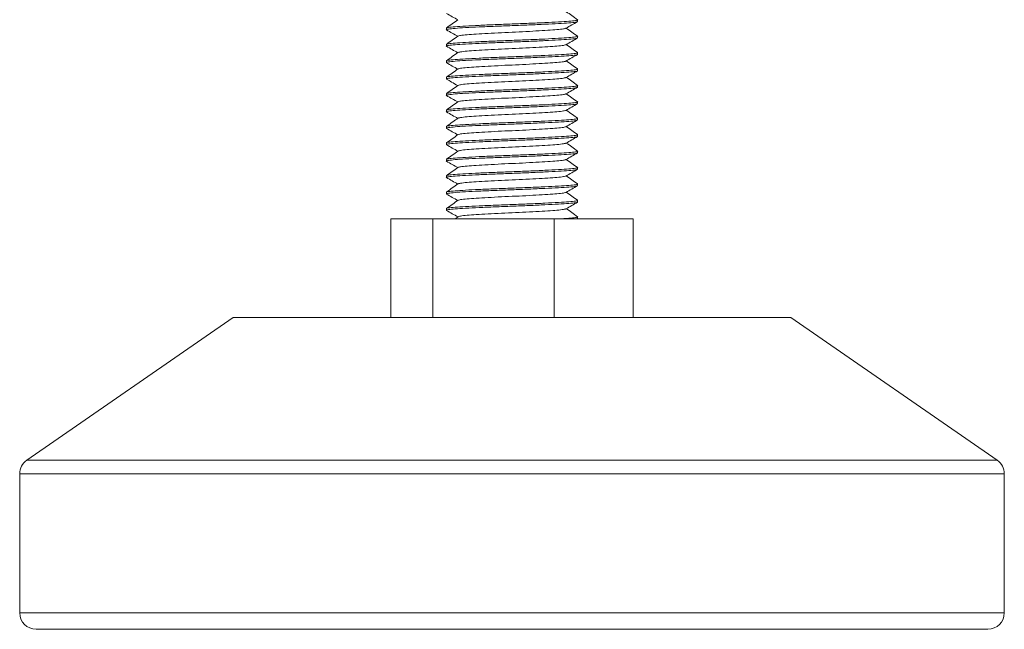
# Model space of a CAD drawing. Header units: millimetres. Extents: x 0 to 210, y 0 to 297.
# Tile 2 of 10: x 60 to 90, y 131 to 150. Entities that reach past the tile are written whole.
import ezdxf

# ---------------------------------------------------------------- set-up
doc = ezdxf.new("R2010")
doc.units = ezdxf.units.MM

msp = doc.modelspace()

# ---------------------------------------------------------------- linework, layer by layer
at = {"color": 7, "linetype": 'Continuous', "lineweight": 15}
for p, q in [((76.792, 149.559), (76.792, 149.609)), ((72.792, 149.359), (72.792, 149.309)), ((76.792, 149.059), (76.792, 149.109)), ((72.792, 148.859), (72.792, 148.809)), ((76.792, 148.559), (76.792, 148.609)), ((72.792, 148.359), (72.792, 148.309)), ((76.792, 148.059), (76.792, 148.109)), ((72.792, 147.859), (72.792, 147.809)), ((76.792, 147.559), (76.792, 147.609)), ((72.792, 147.359), (72.792, 147.309)), ((76.792, 147.059), (76.792, 147.109)), ((72.792, 146.859), (72.792, 146.809)), ((76.792, 146.559), (76.792, 146.609)), ((72.792, 146.359), (72.792, 146.309)), ((76.792, 146.059), (76.792, 146.109)), ((72.792, 145.859), (72.792, 145.809)), ((76.792, 145.559), (76.792, 145.609)), ((72.792, 145.359), (72.792, 145.309)), ((76.792, 145.059), (76.792, 145.109)), ((72.792, 144.859), (72.792, 144.809)), ((76.792, 144.559), (76.792, 144.609)), ((72.792, 144.359), (72.792, 144.309)), ((76.792, 144.059), (76.792, 144.109)), ((72.792, 143.859), (72.792, 143.809)), ((71.098, 143.547), (71.098, 140.547)), ((71.098, 143.547), (72.382, 143.547)), ((72.382, 143.547), (72.382, 140.547)), ((72.382, 143.547), (76.076, 143.547)), ((73.147, 143.614), (73.056, 143.55)), ((76.076, 143.547), (76.076, 140.547)), ((76.076, 143.547), (78.485, 143.547)), ((76.792, 143.547), (76.792, 143.609)), ((78.485, 143.547), (78.485, 140.547)), ((66.292, 140.547), (60.007, 136.196)), ((66.292, 140.547), (83.292, 140.547)), ((89.576, 136.196), (83.292, 140.547)), ((59.792, 135.785), (59.792, 131.547)), ((89.792, 131.547), (89.792, 135.785)), ((89.292, 131.047), (60.292, 131.047))]:
    msp.add_line(p, q, dxfattribs=at)
at = {"color": 8, "linetype": 'Continuous', "lineweight": 15}
for p, q in [((60.007, 136.196), (89.576, 136.196)), ((74.792, 135.785), (59.792, 135.785)), ((89.792, 135.785), (74.792, 135.785)), ((59.792, 131.547), (89.792, 131.547))]:
    msp.add_line(p, q, dxfattribs=at)
at = {"color": 7, "linetype": 'Continuous', "lineweight": 15}
for centre, start, end in [((60.292, 135.785), 124.6952, 180), ((89.292, 135.785), 0, 55.3048), ((60.292, 131.547), 180, 270), ((89.292, 131.547), 270, 0)]:
    msp.add_arc(centre, 0.5, start, end, dxfattribs=at)
for points, knots in [([(72.797, 149.803), (72.856, 149.77), (72.969, 149.705), (73.083, 149.64), (73.138, 149.608)], [0, 0, 0, 0, 0.515613, 1, 1, 1, 1]), ([(76.789, 149.613), (76.73, 149.655), (76.616, 149.737), (76.501, 149.818), (76.445, 149.858)], [0, 0, 0, 0, 0.5111887, 1, 1, 1, 1]), ([(76.773, 149.553), (76.762, 149.548), (76.737, 149.537), (76.541, 149.517), (76.223, 149.497), (75.803, 149.476), (75.315, 149.454), (74.792, 149.434), (74.268, 149.414), (73.78, 149.392), (73.362, 149.372), (73.038, 149.351), (72.844, 149.329), (72.769, 149.314), (72.803, 149.305), (72.811, 149.303)], [0, 0, 0, 0, 0.059508, 0.143807, 0.226664, 0.30952, 0.39382, 0.476676, 0.559533, 0.643832, 0.726689, 0.809545, 0.893845, 0.976701, 1, 1, 1, 1]), ([(76.778, 149.613), (76.783, 149.612), (76.814, 149.604), (76.738, 149.589), (76.546, 149.567), (76.221, 149.547), (75.803, 149.526), (75.315, 149.504), (74.792, 149.484), (74.268, 149.464), (73.78, 149.442), (73.361, 149.422), (73.041, 149.401), (72.831, 149.379), (72.805, 149.366), (72.792, 149.359)], [0, 0, 0, 0, 0.016384, 0.097879, 0.180793, 0.262288, 0.343783, 0.426697, 0.508192, 0.589687, 0.672601, 0.754096, 0.835591, 0.918505, 1, 1, 1, 1]), ([(73.146, 149.614), (73.087, 149.572), (72.97, 149.488), (72.853, 149.405), (72.794, 149.363)], [0, 0, 0, 0, 0.499945, 1, 1, 1, 1]), ([(76.435, 149.352), (76.493, 149.386), (76.61, 149.453), (76.728, 149.52), (76.786, 149.553)], [0, 0, 0, 0, 0.499904, 1, 1, 1, 1]), ([(76.778, 149.113), (76.783, 149.112), (76.814, 149.104), (76.738, 149.089), (76.546, 149.067), (76.221, 149.047), (75.803, 149.026), (75.315, 149.004), (74.792, 148.984), (74.268, 148.964), (73.78, 148.942), (73.361, 148.922), (73.041, 148.901), (72.831, 148.879), (72.805, 148.866), (72.792, 148.859)], [0, 0, 0, 0, 0.016496, 0.097982, 0.180886, 0.262372, 0.343858, 0.426762, 0.508248, 0.589734, 0.672638, 0.754124, 0.83561, 0.918514, 1, 1, 1, 1]), ([(73.146, 149.114), (73.087, 149.072), (72.97, 148.988), (72.853, 148.905), (72.794, 148.863)], [0, 0, 0, 0, 0.499946, 1, 1, 1, 1]), ([(72.797, 149.303), (72.856, 149.27), (72.969, 149.205), (73.083, 149.14), (73.138, 149.108)], [0, 0, 0, 0, 0.5155349, 1, 1, 1, 1]), ([(76.422, 149.352), (76.414, 149.348), (76.394, 149.336), (76.234, 149.317), (75.972, 149.297), (75.626, 149.276), (75.223, 149.254), (74.792, 149.234), (74.36, 149.214), (73.958, 149.192), (73.612, 149.172), (73.349, 149.151), (73.186, 149.131), (73.165, 149.119), (73.156, 149.114)], [0, 0, 0, 0, 0.058093, 0.146609, 0.233608, 0.320606, 0.409122, 0.496121, 0.583119, 0.671635, 0.758634, 0.845632, 0.934148, 1, 1, 1, 1]), ([(76.789, 149.113), (76.73, 149.155), (76.616, 149.237), (76.501, 149.318), (76.445, 149.358)], [0, 0, 0, 0, 0.5112328, 1, 1, 1, 1]), ([(76.773, 149.053), (76.762, 149.048), (76.737, 149.037), (76.541, 149.017), (76.223, 148.997), (75.803, 148.976), (75.315, 148.954), (74.792, 148.934), (74.268, 148.914), (73.78, 148.892), (73.362, 148.872), (73.038, 148.851), (72.844, 148.829), (72.769, 148.814), (72.803, 148.805), (72.81, 148.803)], [0, 0, 0, 0, 0.059647, 0.143952, 0.226814, 0.309676, 0.393982, 0.476844, 0.559706, 0.644011, 0.726873, 0.809736, 0.894041, 0.976903, 1, 1, 1, 1]), ([(72.797, 148.804), (72.856, 148.77), (72.969, 148.705), (73.083, 148.64), (73.138, 148.608)], [0, 0, 0, 0, 0.5153584, 1, 1, 1, 1]), ([(76.423, 148.852), (76.414, 148.848), (76.394, 148.836), (76.234, 148.817), (75.972, 148.797), (75.626, 148.776), (75.223, 148.754), (74.792, 148.734), (74.36, 148.714), (73.958, 148.692), (73.612, 148.672), (73.349, 148.651), (73.186, 148.631), (73.165, 148.619), (73.156, 148.614)], [0, 0, 0, 0, 0.058292, 0.146802, 0.233794, 0.320786, 0.409296, 0.496288, 0.583281, 0.67179, 0.758783, 0.845775, 0.934284, 1, 1, 1, 1]), ([(76.435, 148.852), (76.493, 148.886), (76.611, 148.953), (76.728, 149.02), (76.786, 149.054)], [0, 0, 0, 0, 0.499906, 1, 1, 1, 1]), ([(76.789, 148.613), (76.73, 148.655), (76.616, 148.737), (76.501, 148.818), (76.445, 148.858)], [0, 0, 0, 0, 0.511291, 1, 1, 1, 1]), ([(76.773, 148.553), (76.763, 148.548), (76.737, 148.537), (76.541, 148.517), (76.223, 148.497), (75.803, 148.476), (75.315, 148.454), (74.792, 148.434), (74.268, 148.414), (73.78, 148.392), (73.362, 148.372), (73.038, 148.351), (72.844, 148.329), (72.769, 148.314), (72.803, 148.305), (72.81, 148.303)], [0, 0, 0, 0, 0.059922, 0.144234, 0.227102, 0.30997, 0.394281, 0.477149, 0.560017, 0.644328, 0.727196, 0.810064, 0.894375, 0.977243, 1, 1, 1, 1]), ([(76.778, 148.613), (76.783, 148.612), (76.814, 148.604), (76.738, 148.589), (76.546, 148.567), (76.221, 148.547), (75.803, 148.526), (75.315, 148.504), (74.792, 148.484), (74.268, 148.464), (73.78, 148.442), (73.361, 148.422), (73.041, 148.401), (72.831, 148.379), (72.805, 148.366), (72.792, 148.359)], [0, 0, 0, 0, 0.016632, 0.098107, 0.181, 0.262474, 0.343949, 0.426842, 0.508316, 0.589791, 0.672684, 0.754158, 0.835632, 0.918526, 1, 1, 1, 1]), ([(73.146, 148.614), (73.087, 148.572), (72.97, 148.488), (72.853, 148.405), (72.794, 148.363)], [0, 0, 0, 0, 0.499947, 1, 1, 1, 1]), ([(76.435, 148.353), (76.493, 148.386), (76.611, 148.453), (76.728, 148.52), (76.787, 148.554)], [0, 0, 0, 0, 0.499909, 1, 1, 1, 1]), ([(72.797, 148.304), (72.855, 148.27), (72.969, 148.205), (73.083, 148.14), (73.138, 148.108)], [0, 0, 0, 0, 0.515087, 1, 1, 1, 1]), ([(76.423, 148.352), (76.415, 148.348), (76.394, 148.336), (76.234, 148.317), (75.972, 148.297), (75.626, 148.276), (75.223, 148.254), (74.792, 148.234), (74.36, 148.214), (73.958, 148.192), (73.612, 148.172), (73.349, 148.151), (73.186, 148.131), (73.165, 148.119), (73.156, 148.114)], [0, 0, 0, 0, 0.058637, 0.147129, 0.234104, 0.321079, 0.409571, 0.496546, 0.583522, 0.672014, 0.758989, 0.845964, 0.934456, 1, 1, 1, 1]), ([(76.789, 148.113), (76.73, 148.155), (76.616, 148.237), (76.501, 148.318), (76.445, 148.358)], [0, 0, 0, 0, 0.511362, 1, 1, 1, 1]), ([(76.792, 148.059), (76.779, 148.052), (76.752, 148.039), (76.542, 148.017), (76.222, 147.997), (75.803, 147.976), (75.315, 147.954), (74.792, 147.934), (74.268, 147.914), (73.78, 147.892), (73.362, 147.872), (73.038, 147.851), (72.844, 147.829), (72.769, 147.814), (72.803, 147.805), (72.81, 147.804)], [0, 0, 0, 0, 0.081048, 0.163508, 0.244556, 0.325604, 0.408064, 0.489112, 0.57016, 0.65262, 0.733668, 0.814717, 0.897176, 0.978224, 1, 1, 1, 1]), ([(76.778, 148.113), (76.783, 148.112), (76.814, 148.104), (76.739, 148.089), (76.546, 148.067), (76.221, 148.047), (75.803, 148.026), (75.315, 148.004), (74.792, 147.984), (74.268, 147.964), (73.78, 147.942), (73.361, 147.922), (73.041, 147.901), (72.831, 147.879), (72.805, 147.866), (72.792, 147.859)], [0, 0, 0, 0, 0.016794, 0.098255, 0.181135, 0.262596, 0.344057, 0.426936, 0.508397, 0.589858, 0.672738, 0.754199, 0.835659, 0.918539, 1, 1, 1, 1]), ([(73.146, 148.114), (73.087, 148.072), (72.97, 147.989), (72.853, 147.905), (72.795, 147.863)], [0, 0, 0, 0, 0.499948, 1, 1, 1, 1]), ([(76.435, 147.853), (76.494, 147.886), (76.611, 147.953), (76.728, 148.02), (76.787, 148.054)], [0, 0, 0, 0, 0.499912, 1, 1, 1, 1]), ([(76.778, 147.613), (76.783, 147.612), (76.814, 147.604), (76.739, 147.589), (76.546, 147.567), (76.221, 147.547), (75.803, 147.526), (75.315, 147.504), (74.792, 147.484), (74.268, 147.464), (73.78, 147.442), (73.361, 147.422), (73.041, 147.401), (72.831, 147.379), (72.805, 147.366), (72.792, 147.359)], [0, 0, 0, 0, 0.016982, 0.098428, 0.181291, 0.262737, 0.344182, 0.427046, 0.508491, 0.589937, 0.6728, 0.754246, 0.835691, 0.918555, 1, 1, 1, 1]), ([(73.146, 147.614), (73.087, 147.572), (72.97, 147.489), (72.853, 147.405), (72.795, 147.363)], [0, 0, 0, 0, 0.499949, 1, 1, 1, 1]), ([(72.796, 147.804), (72.848, 147.774), (72.962, 147.709), (73.076, 147.644), (73.138, 147.608)], [0, 0, 0, 0, 0.450298, 1, 1, 1, 1]), ([(76.423, 147.852), (76.415, 147.848), (76.394, 147.836), (76.234, 147.817), (75.972, 147.797), (75.626, 147.776), (75.223, 147.754), (74.792, 147.734), (74.36, 147.714), (73.958, 147.692), (73.612, 147.672), (73.349, 147.651), (73.186, 147.631), (73.165, 147.619), (73.156, 147.614)], [0, 0, 0, 0, 0.0591321, 0.1475952, 0.2345418, 0.3214884, 0.4099514, 0.496898, 0.5838446, 0.6723076, 0.7592542, 0.8462008, 0.9346638, 1, 1, 1, 1]), ([(76.789, 147.613), (76.73, 147.655), (76.616, 147.737), (76.501, 147.818), (76.445, 147.858)], [0, 0, 0, 0, 0.511447, 1, 1, 1, 1]), ([(76.774, 147.554), (76.763, 147.549), (76.738, 147.537), (76.541, 147.517), (76.223, 147.497), (75.803, 147.476), (75.315, 147.454), (74.792, 147.434), (74.268, 147.414), (73.78, 147.392), (73.362, 147.372), (73.038, 147.351), (72.844, 147.329), (72.769, 147.314), (72.802, 147.305), (72.809, 147.304)], [0, 0, 0, 0, 0.060887, 0.145204, 0.228077, 0.310951, 0.395267, 0.478141, 0.561014, 0.645331, 0.728205, 0.811078, 0.895395, 0.978268, 1, 1, 1, 1]), ([(72.796, 147.304), (72.855, 147.27), (72.969, 147.205), (73.083, 147.14), (73.138, 147.108)], [0, 0, 0, 0, 0.514454, 1, 1, 1, 1]), ([(76.423, 147.353), (76.415, 147.348), (76.394, 147.336), (76.234, 147.317), (75.972, 147.297), (75.626, 147.276), (75.223, 147.254), (74.792, 147.234), (74.36, 147.214), (73.958, 147.192), (73.612, 147.172), (73.349, 147.151), (73.186, 147.131), (73.165, 147.119), (73.156, 147.114)], [0, 0, 0, 0, 0.059654, 0.148088, 0.235006, 0.321925, 0.410359, 0.497277, 0.584195, 0.67263, 0.759548, 0.846466, 0.9349, 1, 1, 1, 1]), ([(76.435, 147.353), (76.494, 147.386), (76.611, 147.453), (76.728, 147.52), (76.787, 147.554)], [0, 0, 0, 0, 0.499911, 1, 1, 1, 1]), ([(76.789, 147.113), (76.73, 147.155), (76.616, 147.237), (76.501, 147.318), (76.445, 147.358)], [0, 0, 0, 0, 0.511542, 1, 1, 1, 1]), ([(76.774, 147.054), (76.764, 147.049), (76.738, 147.037), (76.541, 147.017), (76.223, 146.997), (75.803, 146.976), (75.315, 146.954), (74.792, 146.934), (74.268, 146.914), (73.78, 146.892), (73.362, 146.872), (73.038, 146.851), (72.844, 146.829), (72.769, 146.814), (72.802, 146.806), (72.809, 146.804)], [0, 0, 0, 0, 0.06136, 0.145671, 0.228539, 0.311407, 0.395719, 0.478587, 0.561455, 0.645766, 0.728635, 0.811503, 0.895814, 0.978682, 1, 1, 1, 1]), ([(76.777, 147.113), (76.783, 147.112), (76.814, 147.104), (76.739, 147.089), (76.546, 147.067), (76.221, 147.047), (75.803, 147.026), (75.315, 147.004), (74.792, 146.984), (74.268, 146.964), (73.78, 146.942), (73.361, 146.922), (73.041, 146.901), (72.831, 146.879), (72.805, 146.866), (72.792, 146.859)], [0, 0, 0, 0, 0.017198, 0.098625, 0.181471, 0.262898, 0.344326, 0.427171, 0.508599, 0.590026, 0.672872, 0.754299, 0.835727, 0.918572, 1, 1, 1, 1]), ([(73.146, 147.114), (73.088, 147.072), (72.97, 146.989), (72.853, 146.905), (72.795, 146.863)], [0, 0, 0, 0, 0.49995, 1, 1, 1, 1]), ([(76.435, 146.853), (76.494, 146.886), (76.611, 146.953), (76.729, 147.02), (76.787, 147.054)], [0, 0, 0, 0, 0.499907, 1, 1, 1, 1]), ([(72.796, 146.804), (72.855, 146.77), (72.969, 146.705), (73.083, 146.64), (73.138, 146.608)], [0, 0, 0, 0, 0.514249, 1, 1, 1, 1]), ([(76.424, 146.853), (76.415, 146.848), (76.395, 146.837), (76.234, 146.817), (75.972, 146.797), (75.626, 146.776), (75.223, 146.754), (74.792, 146.734), (74.36, 146.714), (73.958, 146.692), (73.612, 146.672), (73.349, 146.651), (73.186, 146.631), (73.165, 146.619), (73.157, 146.614)], [0, 0, 0, 0, 0.060052, 0.148471, 0.235375, 0.322279, 0.410699, 0.497603, 0.584507, 0.672927, 0.759831, 0.846735, 0.935155, 1, 1, 1, 1]), ([(76.789, 146.613), (76.737, 146.65), (76.623, 146.732), (76.508, 146.813), (76.445, 146.858)], [0, 0, 0, 0, 0.447631, 1, 1, 1, 1]), ([(76.774, 146.554), (76.764, 146.549), (76.738, 146.537), (76.541, 146.517), (76.223, 146.497), (75.803, 146.476), (75.315, 146.454), (74.792, 146.434), (74.268, 146.414), (73.78, 146.392), (73.362, 146.372), (73.038, 146.351), (72.844, 146.329), (72.769, 146.314), (72.802, 146.306), (72.809, 146.304)], [0, 0, 0, 0, 0.061707, 0.146013, 0.228877, 0.31174, 0.396046, 0.47891, 0.561773, 0.646079, 0.728942, 0.811806, 0.896112, 0.978975, 1, 1, 1, 1]), ([(76.777, 146.613), (76.783, 146.612), (76.814, 146.604), (76.739, 146.589), (76.546, 146.567), (76.221, 146.547), (75.803, 146.526), (75.315, 146.504), (74.792, 146.484), (74.268, 146.464), (73.78, 146.442), (73.361, 146.422), (73.041, 146.401), (72.831, 146.379), (72.805, 146.366), (72.792, 146.359)], [0, 0, 0, 0, 0.017439, 0.098846, 0.181671, 0.263079, 0.344487, 0.427312, 0.508719, 0.590127, 0.672952, 0.75436, 0.835767, 0.918592, 1, 1, 1, 1]), ([(73.146, 146.614), (73.095, 146.578), (72.978, 146.494), (72.861, 146.41), (72.795, 146.363)], [0, 0, 0, 0, 0.4375206, 1, 1, 1, 1]), ([(76.436, 146.353), (76.494, 146.386), (76.611, 146.453), (76.729, 146.521), (76.787, 146.554)], [0, 0, 0, 0, 0.499903, 1, 1, 1, 1]), ([(76.777, 146.113), (76.783, 146.112), (76.814, 146.104), (76.739, 146.089), (76.546, 146.067), (76.221, 146.047), (75.803, 146.026), (75.315, 146.004), (74.792, 145.984), (74.268, 145.964), (73.78, 145.942), (73.361, 145.922), (73.041, 145.901), (72.831, 145.879), (72.805, 145.866), (72.792, 145.859)], [0, 0, 0, 0, 0.017677, 0.099065, 0.18187, 0.263258, 0.344645, 0.427451, 0.508838, 0.590226, 0.673031, 0.754419, 0.835807, 0.918612, 1, 1, 1, 1]), ([(73.146, 146.114), (73.088, 146.072), (72.971, 145.989), (72.853, 145.905), (72.795, 145.863)], [0, 0, 0, 0, 0.4999495, 1, 1, 1, 1]), ([(72.796, 146.304), (72.855, 146.271), (72.969, 146.205), (73.083, 146.14), (73.138, 146.108)], [0, 0, 0, 0, 0.514116, 1, 1, 1, 1]), ([(76.424, 146.353), (76.415, 146.348), (76.395, 146.337), (76.234, 146.317), (75.972, 146.297), (75.626, 146.276), (75.223, 146.254), (74.792, 146.234), (74.36, 146.214), (73.958, 146.192), (73.612, 146.172), (73.349, 146.151), (73.187, 146.131), (73.166, 146.119), (73.157, 146.114)], [0, 0, 0, 0, 0.060334, 0.148752, 0.235654, 0.322557, 0.410975, 0.497878, 0.58478, 0.673198, 0.760101, 0.847003, 0.935422, 1, 1, 1, 1]), ([(76.789, 146.113), (76.73, 146.155), (76.616, 146.237), (76.501, 146.319), (76.445, 146.358)], [0, 0, 0, 0, 0.511775, 1, 1, 1, 1]), ([(76.775, 146.054), (76.764, 146.049), (76.739, 146.037), (76.541, 146.017), (76.223, 145.997), (75.803, 145.976), (75.315, 145.954), (74.792, 145.934), (74.268, 145.914), (73.78, 145.892), (73.362, 145.872), (73.038, 145.851), (72.844, 145.829), (72.769, 145.814), (72.802, 145.806), (72.809, 145.804)], [0, 0, 0, 0, 0.0619391, 0.1462409, 0.2290997, 0.3119585, 0.3962602, 0.4791191, 0.5619779, 0.6462796, 0.7291385, 0.8119973, 0.896299, 0.9791579, 1, 1, 1, 1]), ([(72.796, 145.804), (72.855, 145.771), (72.969, 145.705), (73.083, 145.64), (73.138, 145.608)], [0, 0, 0, 0, 0.514047, 1, 1, 1, 1]), ([(76.424, 145.853), (76.416, 145.848), (76.395, 145.837), (76.234, 145.817), (75.972, 145.797), (75.626, 145.776), (75.223, 145.754), (74.792, 145.734), (74.36, 145.714), (73.958, 145.692), (73.612, 145.672), (73.349, 145.651), (73.187, 145.631), (73.166, 145.619), (73.157, 145.614)], [0, 0, 0, 0, 0.060507, 0.148931, 0.235839, 0.322748, 0.411172, 0.49808, 0.584988, 0.673412, 0.76032, 0.847229, 0.935653, 1, 1, 1, 1]), ([(76.436, 145.853), (76.494, 145.886), (76.612, 145.954), (76.729, 146.021), (76.787, 146.054)], [0, 0, 0, 0, 0.4999, 1, 1, 1, 1]), ([(76.788, 145.613), (76.73, 145.655), (76.615, 145.737), (76.501, 145.819), (76.445, 145.858)], [0, 0, 0, 0, 0.511897, 1, 1, 1, 1]), ([(76.775, 145.554), (76.764, 145.549), (76.739, 145.537), (76.541, 145.517), (76.223, 145.497), (75.803, 145.476), (75.315, 145.454), (74.792, 145.434), (74.268, 145.414), (73.78, 145.392), (73.362, 145.372), (73.038, 145.351), (72.844, 145.329), (72.769, 145.314), (72.802, 145.306), (72.809, 145.304)], [0, 0, 0, 0, 0.0620666, 0.1463644, 0.2292193, 0.3120741, 0.3963719, 0.4792267, 0.5620816, 0.6463793, 0.7292342, 0.8120891, 0.8963868, 0.9792417, 1, 1, 1, 1]), ([(76.777, 145.614), (76.783, 145.612), (76.814, 145.604), (76.739, 145.589), (76.546, 145.567), (76.221, 145.547), (75.803, 145.526), (75.315, 145.504), (74.792, 145.484), (74.268, 145.464), (73.78, 145.442), (73.361, 145.422), (73.041, 145.401), (72.831, 145.379), (72.805, 145.366), (72.792, 145.359)], [0, 0, 0, 0, 0.017881, 0.099252, 0.18204, 0.263411, 0.344782, 0.42757, 0.508941, 0.590312, 0.673099, 0.75447, 0.835841, 0.918629, 1, 1, 1, 1]), ([(73.146, 145.614), (73.088, 145.572), (72.971, 145.489), (72.854, 145.405), (72.795, 145.363)], [0, 0, 0, 0, 0.499949, 1, 1, 1, 1]), ([(76.436, 145.353), (76.494, 145.386), (76.612, 145.454), (76.729, 145.521), (76.788, 145.554)], [0, 0, 0, 0, 0.499897, 1, 1, 1, 1]), ([(72.796, 145.304), (72.855, 145.271), (72.969, 145.205), (73.083, 145.14), (73.138, 145.108)], [0, 0, 0, 0, 0.514032, 1, 1, 1, 1]), ([(76.424, 145.353), (76.416, 145.348), (76.395, 145.337), (76.234, 145.317), (75.972, 145.297), (75.626, 145.276), (75.223, 145.254), (74.792, 145.234), (74.36, 145.214), (73.958, 145.192), (73.612, 145.172), (73.349, 145.151), (73.187, 145.131), (73.166, 145.119), (73.157, 145.114)], [0, 0, 0, 0, 0.060584, 0.14902, 0.23594, 0.322859, 0.411295, 0.498215, 0.585134, 0.67357, 0.76049, 0.847409, 0.935845, 1, 1, 1, 1]), ([(76.788, 145.113), (76.73, 145.155), (76.615, 145.237), (76.501, 145.319), (76.445, 145.358)], [0, 0, 0, 0, 0.512003, 1, 1, 1, 1]), ([(76.775, 145.054), (76.764, 145.049), (76.739, 145.037), (76.541, 145.017), (76.223, 144.997), (75.803, 144.976), (75.315, 144.954), (74.792, 144.934), (74.268, 144.914), (73.78, 144.892), (73.362, 144.872), (73.038, 144.851), (72.844, 144.829), (72.769, 144.814), (72.802, 144.806), (72.809, 144.804)], [0, 0, 0, 0, 0.0621027, 0.146397, 0.2292485, 0.3121, 0.3963943, 0.4792458, 0.5620973, 0.6463916, 0.7292431, 0.8120946, 0.8963889, 0.9792404, 1, 1, 1, 1]), ([(76.777, 145.114), (76.783, 145.112), (76.814, 145.104), (76.739, 145.089), (76.546, 145.067), (76.221, 145.047), (75.803, 145.026), (75.315, 145.004), (74.792, 144.984), (74.268, 144.964), (73.78, 144.942), (73.361, 144.922), (73.041, 144.901), (72.831, 144.879), (72.805, 144.866), (72.792, 144.859)], [0, 0, 0, 0, 0.018055, 0.099412, 0.182185, 0.263541, 0.344898, 0.427671, 0.509028, 0.590384, 0.673157, 0.754514, 0.83587, 0.918644, 1, 1, 1, 1]), ([(73.146, 145.114), (73.088, 145.072), (72.971, 144.989), (72.854, 144.905), (72.795, 144.863)], [0, 0, 0, 0, 0.499948, 1, 1, 1, 1]), ([(76.436, 144.853), (76.494, 144.886), (76.612, 144.954), (76.729, 145.021), (76.788, 145.054)], [0, 0, 0, 0, 0.499895, 1, 1, 1, 1]), ([(76.777, 144.614), (76.782, 144.612), (76.814, 144.604), (76.739, 144.589), (76.546, 144.567), (76.221, 144.547), (75.803, 144.526), (75.315, 144.504), (74.792, 144.484), (74.268, 144.464), (73.78, 144.442), (73.361, 144.422), (73.041, 144.401), (72.831, 144.379), (72.805, 144.366), (72.792, 144.359)], [0, 0, 0, 0, 0.018199, 0.099544, 0.182305, 0.263649, 0.344994, 0.427755, 0.5091, 0.590444, 0.673205, 0.75455, 0.835894, 0.918655, 1, 1, 1, 1]), ([(73.146, 144.614), (73.088, 144.573), (72.971, 144.489), (72.854, 144.405), (72.795, 144.363)], [0, 0, 0, 0, 0.499947, 1, 1, 1, 1]), ([(72.796, 144.804), (72.855, 144.771), (72.969, 144.705), (73.083, 144.64), (73.138, 144.608)], [0, 0, 0, 0, 0.514064, 1, 1, 1, 1]), ([(76.424, 144.853), (76.416, 144.848), (76.395, 144.837), (76.234, 144.817), (75.972, 144.797), (75.626, 144.776), (75.223, 144.754), (74.792, 144.734), (74.36, 144.714), (73.958, 144.692), (73.612, 144.672), (73.349, 144.651), (73.187, 144.631), (73.166, 144.619), (73.157, 144.614)], [0, 0, 0, 0, 0.060579, 0.149031, 0.235966, 0.322902, 0.411354, 0.498289, 0.585225, 0.673677, 0.760613, 0.847548, 0.936, 1, 1, 1, 1]), ([(76.788, 144.613), (76.73, 144.655), (76.615, 144.737), (76.501, 144.819), (76.445, 144.858)], [0, 0, 0, 0, 0.512094, 1, 1, 1, 1]), ([(76.792, 144.559), (76.779, 144.552), (76.752, 144.539), (76.542, 144.517), (76.222, 144.497), (75.803, 144.476), (75.315, 144.454), (74.792, 144.434), (74.268, 144.414), (73.78, 144.392), (73.362, 144.372), (73.038, 144.351), (72.844, 144.329), (72.769, 144.314), (72.802, 144.306), (72.809, 144.304)], [0, 0, 0, 0, 0.081162, 0.163737, 0.244898, 0.32606, 0.408635, 0.489797, 0.570958, 0.653533, 0.734695, 0.815856, 0.898432, 0.979593, 1, 1, 1, 1]), ([(72.796, 144.304), (72.855, 144.271), (72.969, 144.205), (73.083, 144.14), (73.138, 144.108)], [0, 0, 0, 0, 0.514132, 1, 1, 1, 1]), ([(76.424, 144.353), (76.416, 144.348), (76.395, 144.337), (76.234, 144.317), (75.972, 144.297), (75.626, 144.276), (75.223, 144.254), (74.792, 144.234), (74.36, 144.214), (73.958, 144.192), (73.612, 144.172), (73.349, 144.151), (73.187, 144.131), (73.166, 144.119), (73.157, 144.114)], [0, 0, 0, 0, 0.060505, 0.148977, 0.235932, 0.322887, 0.411358, 0.498313, 0.585268, 0.673739, 0.760694, 0.847649, 0.936121, 1, 1, 1, 1]), ([(76.436, 144.353), (76.494, 144.386), (76.612, 144.454), (76.729, 144.521), (76.788, 144.554)], [0, 0, 0, 0, 0.499893, 1, 1, 1, 1]), ([(76.788, 144.113), (76.73, 144.155), (76.615, 144.237), (76.501, 144.319), (76.445, 144.358)], [0, 0, 0, 0, 0.5121698, 1, 1, 1, 1]), ([(76.775, 144.054), (76.764, 144.049), (76.739, 144.037), (76.541, 144.017), (76.223, 143.997), (75.803, 143.976), (75.315, 143.954), (74.792, 143.934), (74.268, 143.914), (73.78, 143.892), (73.362, 143.872), (73.038, 143.851), (72.844, 143.829), (72.769, 143.814), (72.802, 143.806), (72.809, 143.804)], [0, 0, 0, 0, 0.061959, 0.146248, 0.229095, 0.311942, 0.396231, 0.479078, 0.561925, 0.646214, 0.729061, 0.811908, 0.896197, 0.979044, 1, 1, 1, 1]), ([(76.777, 144.114), (76.782, 144.112), (76.814, 144.104), (76.739, 144.089), (76.546, 144.067), (76.221, 144.047), (75.803, 144.026), (75.315, 144.004), (74.792, 143.984), (74.268, 143.964), (73.78, 143.942), (73.361, 143.922), (73.041, 143.901), (72.831, 143.879), (72.805, 143.866), (72.792, 143.859)], [0, 0, 0, 0, 0.0183141, 0.0996491, 0.1824005, 0.2637355, 0.3450706, 0.427822, 0.509157, 0.5904921, 0.6732435, 0.7545785, 0.8359135, 0.918665, 1, 1, 1, 1]), ([(73.147, 144.114), (73.088, 144.073), (72.971, 143.989), (72.854, 143.905), (72.795, 143.863)], [0, 0, 0, 0, 0.499946, 1, 1, 1, 1]), ([(76.436, 143.853), (76.494, 143.886), (76.612, 143.954), (76.729, 144.021), (76.787, 144.054)], [0, 0, 0, 0, 0.499891, 1, 1, 1, 1]), ([(72.796, 143.804), (72.855, 143.771), (72.969, 143.705), (73.083, 143.64), (73.138, 143.608)], [0, 0, 0, 0, 0.514226, 1, 1, 1, 1]), ([(76.424, 143.853), (76.415, 143.848), (76.395, 143.837), (76.234, 143.817), (75.972, 143.797), (75.626, 143.776), (75.223, 143.754), (74.792, 143.734), (74.36, 143.714), (73.958, 143.692), (73.612, 143.672), (73.349, 143.651), (73.187, 143.631), (73.166, 143.619), (73.157, 143.615)], [0, 0, 0, 0, 0.060381, 0.148874, 0.23585, 0.322826, 0.411319, 0.498295, 0.585271, 0.673764, 0.76074, 0.847716, 0.936209, 1, 1, 1, 1]), ([(76.788, 143.614), (76.73, 143.655), (76.615, 143.737), (76.501, 143.819), (76.445, 143.858)], [0, 0, 0, 0, 0.51223, 1, 1, 1, 1]), ([(76.776, 143.614), (76.782, 143.612), (76.814, 143.604), (76.738, 143.589), (76.55, 143.567), (76.32, 143.553), (76.206, 143.547)], [0, 0, 0, 0, 0.0697541, 0.3780465, 0.6917076, 1, 1, 1, 1])]:
    msp.add_open_spline(points, degree=3, knots=knots, dxfattribs=at)

doc.saveas('drawing.dxf')
